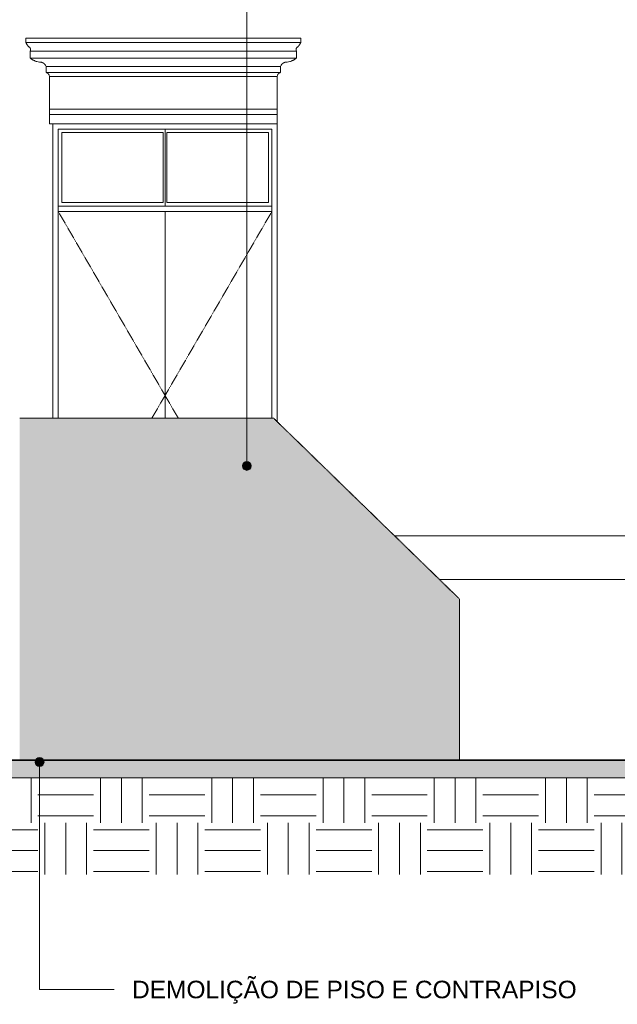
# Model space of a CAD drawing. Header units: millimetres. Extents: x -3164 to 46429, y -1932 to 8822.
# Tile 254 of 256: x 35660 to 39071, y -1393 to 4223. Entities that reach past the tile are written whole.
import ezdxf

# ---------------------------------------------------------------- set-up
doc = ezdxf.new("R2010")
doc.units = ezdxf.units.MM
doc.linetypes.add('_Tracejado médio', pattern=[4, 3, -1])
doc.linetypes.add('_Tracejado pequeno', pattern=[2.25, 1.5, -0.75])
for name, color, linetype, lineweight in [('A-DOOR', 31, 'Continuous', 25), ('A-DOOR-HDLN', 31, '_Tracejado pequeno', 18), ('A-FLOR', 192, 'Continuous', 25), ('A-FLOR-PATT', 8, 'Continuous', 25), ('A-GENM', 13, 'Continuous', 18), ('A-WALL', 113, 'Continuous', 18), ('G-ANNO-TEXT', 231, 'Continuous', 9)]:
    doc.layers.add(name, color=color, linetype=linetype, lineweight=lineweight)
doc.styles.add('Arial_3', font='arial.ttf', dxfattribs={"height": 100})

# ---------------------------------------------------------------- blocks, each defined once
blk = doc.blocks.new('porta dupla - P01 - 1_28 x 2_60 m-4336729-ELEVAÇÃO 6 - MANTER _ DEMOLIR')
at = {"layer": 'A-DOOR', "lineweight": 18}
for p, q in [((24141.1, 1950), (24141.1, 3600)), ((24141.1, 3600), (25361.1, 3600)), ((24751.1, 3600), (24751.1, 3160)), ((24751.1, 3600), (24751.1, 3160)), ((25361.1, 3600), (25361.1, 1950)), ((24161.1, 3580), (24161.1, 3180)), ((24741.1, 3580), (24161.1, 3580)), ((24741.1, 3180), (24741.1, 3580)), ((25341.1, 3580), (24761.1, 3580)), ((24761.1, 3580), (24761.1, 3180)), ((25341.1, 3180), (25341.1, 3580)), ((25361.1, 3160), (24141.1, 3160)), ((24741.1, 3180), (24161.1, 3180)), ((25341.1, 3180), (24761.1, 3180)), ((24141.1, 3130), (25361.1, 3130)), ((24751.1, 3130), (24751.1, 1950)), ((24751.1, 3130), (24751.1, 1950))]:
    blk.add_line(p, q, dxfattribs=at)
at = {"layer": 'A-DOOR-HDLN'}
for p, q in [((24141.1, 3130), (25361.1, 3130)), ((24141.1, 3130), (24751.1, 2080)), ((25361.1, 3130), (24751.1, 2080)), ((24751.1, 2080), (24675.6, 1950)), ((24751.1, 2080), (24826.6, 1950))]:
    blk.add_line(p, q, dxfattribs=at)
blk = doc.blocks.new('ornamento esquadrias - ornamento esquadrias-4133635-ELEVAÇÃO 6 - MANTER _ DEMOLIR')
at = {"layer": 'A-GENM'}
for p, q in [((25525.8, 4118.9), (23956.4, 4118.9)), ((23956.4, 4118.9), (23956.4, 4093.9)), ((25525.8, 4093.9), (25525.8, 4118.9)), ((25525.8, 4093.9), (23956.4, 4093.9)), ((23956.4, 4093.9), (25525.8, 4093.9)), ((23981.4, 4043.9), (25500.8, 4043.9)), ((25500.8, 4043.9), (23981.4, 4043.9)), ((23981.4, 4043.9), (23981.4, 4003.9)), ((25500.8, 4003.9), (25500.8, 4043.9)), ((25500.8, 4003.9), (23981.4, 4003.9)), ((23981.4, 4003.9), (25500.8, 4003.9)), ((24071.4, 3957.2), (25410.8, 3957.2)), ((25410.8, 3957.2), (24071.4, 3957.2)), ((24071.4, 3957.2), (24071.4, 3922.2)), ((25410.8, 3922.2), (25410.8, 3957.2)), ((25410.8, 3922.2), (24071.4, 3922.2)), ((24071.4, 3922.2), (25410.8, 3922.2)), ((25391.1, 3898.8), (24091.1, 3898.8)), ((24091.1, 3898.8), (24091.1, 3713)), ((24091.1, 3898.8), (25391.1, 3898.8)), ((25391.1, 3713), (25391.1, 3898.8)), ((25391.1, 3713), (24091.1, 3713)), ((24091.1, 3713), (25391.1, 3713)), ((24091.1, 3683), (24091.1, 3713)), ((25391.1, 3713), (25391.1, 3683)), ((24091.1, 3683), (25391.1, 3683)), ((24091.1, 3630), (24091.1, 3683)), ((24091.1, 3683), (25391.1, 3683)), ((25391.1, 3683), (25391.1, 3630)), ((25391.1, 3630), (24091.1, 3630))]:
    blk.add_line(p, q, dxfattribs=at)
for points, knots in [([(23975, 4067.3), (23973.4, 4068.8), (23971.2, 4071.2), (23968.4, 4074.6), (23966.7, 4076.7), (23965.5, 4078.4), (23964.2, 4080.1), (23963.1, 4081.7), (23962.1, 4083.3), (23961.1, 4084.9), (23960.1, 4086.6), (23959.2, 4088.3), (23958.2, 4090.2), (23957.4, 4091.7), (23956.9, 4092.8), (23956.5, 4093.6), (23956.4, 4093.9), (23956.4, 4093.9)], [0, 0, 0, 0, 0.142857, 0.214286, 0.285714, 0.321429, 0.357143, 0.428571, 0.464286, 0.5, 0.571429, 0.625, 0.678571, 0.785714, 0.839286, 0.892857, 1, 1, 1, 1]), ([(23981.4, 4043.9), (23981.4, 4043.9), (23981.6, 4044.2), (23982.4, 4045.8), (23983.2, 4048.2), (23983.7, 4051.5), (23983.5, 4054.9), (23982.9, 4057.5), (23982.3, 4059), (23981.6, 4060.4), (23980.8, 4061.8), (23979.8, 4063.2), (23978.2, 4065.1), (23976.5, 4066.4), (23975, 4067.3)], [0, 0, 0, 0, 0.125, 0.25, 0.375, 0.5, 0.625, 0.6875, 0.71875, 0.75, 0.8125, 0.84375, 0.875, 1, 1, 1, 1]), ([(25507.2, 4067.3), (25506.4, 4066.9), (25505, 4065.9), (25503.2, 4064.2), (25501.8, 4062.5), (25500.9, 4061.1), (25500.2, 4059.7), (25499.4, 4057.9), (25498.7, 4054.9), (25498.4, 4050.2), (25499.6, 4046.3), (25500.6, 4044.2), (25500.8, 4043.9), (25500.8, 4043.9)], [0, 0, 0, 0, 0.0625, 0.125, 0.1875, 0.21875, 0.25, 0.3125, 0.375, 0.5, 0.75, 0.875, 1, 1, 1, 1]), ([(25525.8, 4093.9), (25525.8, 4093.9), (25525.6, 4093.4), (25524.9, 4092), (25524.2, 4090.6), (25523.3, 4088.8), (25522.2, 4086.8), (25521.1, 4084.9), (25520.1, 4083.3), (25518.8, 4081.3), (25517.4, 4079.3), (25516, 4077.4), (25515.1, 4076.2), (25513.8, 4074.6), (25512.2, 4072.7), (25510.1, 4070.2), (25508.3, 4068.5), (25507.2, 4067.3)], [0, 0, 0, 0, 0.142857, 0.214286, 0.285714, 0.357143, 0.428571, 0.5, 0.535714, 0.571429, 0.678571, 0.705357, 0.732143, 0.785714, 0.839286, 0.892857, 1, 1, 1, 1]), ([(23981.4, 4003.9), (23983.1, 4002.6), (23986.6, 4000), (23991.3, 3996.9), (23995.4, 3994.6), (23999.6, 3992.3), (24004, 3990.2), (24008.5, 3988.4), (24013.1, 3986.6), (24021.4, 3984), (24028.7, 3982.4), (24033.7, 3981.7)], [-1, -1, -1, -1, -0.875, -0.75, -0.6875, -0.625, -0.5, -0.4375, -0.375, -0.25, 0, 0, 0, 0]), ([(25448.5, 3981.7), (25453.5, 3982.4), (25460.8, 3984), (25469.1, 3986.6), (25473.7, 3988.4), (25477.1, 3989.8), (25480.4, 3991.3), (25483.7, 3992.9), (25486.8, 3994.6), (25490.9, 3996.9), (25495.6, 4000), (25499.1, 4002.6), (25500.8, 4003.9)], [-1, -1, -1, -1, -0.75, -0.625, -0.5625, -0.5, -0.4375, -0.375, -0.3125, -0.25, -0.125, 0, 0, 0, 0]), ([(24033.7, 3981.7), (24036.4, 3981.9), (24040.5, 3981.7), (24045.7, 3980.6), (24048.9, 3979.6), (24051.4, 3978.6), (24053.2, 3977.7), (24054.9, 3976.8), (24056.6, 3975.7), (24058.3, 3974.6), (24059.9, 3973.4), (24061.4, 3972.1), (24062.8, 3970.7), (24064.2, 3969.2), (24065.9, 3967.2), (24068.7, 3963.4), (24070.5, 3959.7), (24071.4, 3957.2)], [-1, -1, -1, -1, -0.833333, -0.75, -0.666667, -0.625, -0.583333, -0.541667, -0.5, -0.458333, -0.416667, -0.375, -0.333333, -0.291667, -0.25, -0.166667, 0, 0, 0, 0]), ([(25410.8, 3957.2), (25411.7, 3959.8), (25413.5, 3963.4), (25416.6, 3967.8), (25418.9, 3970.2), (25420.8, 3972.1), (25422.3, 3973.4), (25423.9, 3974.6), (25425.5, 3975.7), (25427.2, 3976.8), (25429, 3977.7), (25430.8, 3978.6), (25432.7, 3979.3), (25434.5, 3980), (25437.1, 3980.8), (25441.7, 3981.7), (25445.8, 3981.9), (25448.5, 3981.7)], [-1, -1, -1, -1, -0.833333, -0.75, -0.666667, -0.625, -0.583333, -0.541667, -0.5, -0.458333, -0.416667, -0.375, -0.333333, -0.291667, -0.25, -0.166667, 0, 0, 0, 0]), ([(24071.4, 3922.2), (24072.3, 3922), (24073.6, 3921.6), (24075.4, 3921), (24076.6, 3920.4), (24077.8, 3919.8), (24079, 3919.1), (24080.1, 3918.4), (24081, 3917.8), (24081.7, 3917.2), (24082.4, 3916.7), (24083.2, 3915.9), (24084.1, 3915), (24085, 3914), (24085.9, 3913), (24086.6, 3911.9), (24087.4, 3910.8), (24088.1, 3909.6), (24088.7, 3908.3), (24089.4, 3906.7), (24090.5, 3903.6), (24091, 3900.8), (24091.1, 3898.8)], [-1, -1, -1, -1, -0.916667, -0.875, -0.833333, -0.791667, -0.75, -0.708333, -0.666667, -0.645833, -0.625, -0.583333, -0.541667, -0.5, -0.458333, -0.416667, -0.375, -0.333333, -0.291667, -0.25, -0.166667, 0, 0, 0, 0]), ([(25391.1, 3898.8), (25391.2, 3900.8), (25391.7, 3903.6), (25392.9, 3907.1), (25393.9, 3909.2), (25394.8, 3910.8), (25395.5, 3911.9), (25396.3, 3913), (25397.2, 3914), (25398.1, 3915), (25399, 3915.9), (25400, 3916.8), (25401, 3917.6), (25402.1, 3918.4), (25403.2, 3919.1), (25404.4, 3919.8), (25405.6, 3920.4), (25406.8, 3921), (25408.5, 3921.6), (25409.9, 3922), (25410.8, 3922.2)], [-1, -1, -1, -1, -0.833333, -0.75, -0.666667, -0.625, -0.583333, -0.541667, -0.5, -0.458333, -0.416667, -0.375, -0.333333, -0.291667, -0.25, -0.208333, -0.166667, -0.125, -0.083333, 0, 0, 0, 0])]:
    blk.add_open_spline(points, degree=3, knots=knots, dxfattribs=at)
blk = doc.blocks.new('Embasamento - Embasamento-4325691-ELEVAÇÃO 6 - MANTER _ DEMOLIR')
at = {"layer": 'A-GENM'}
for p, q in [((26060.6, 1280), (29281.1, 1280)), ((28904.5, 1030), (26317.9, 1030))]:
    blk.add_line(p, q, dxfattribs=at)

msp = doc.modelspace()

# ---------------------------------------------------------------- hatches: boundary and pattern name
at = {"layer": 'A-FLOR-PATT', "lineweight": 18}
msp.add_hatch(color=21, dxfattribs=at).paths.add_polyline_path([(37112.7, -100), (41609.8, -100), (41609.8, 0), (30884.8, 0), (30884.8, -100), (33922.3, -100)], flags=0)
h = msp.add_hatch(dxfattribs=at)
h.set_pattern_fill('FP_3', color=256, style=0, pattern_type=2)
h.set_pattern_definition([(0, (11951.47, 0), (317.5, 317.5), [317.5, -317.5]), (0, (11951.47, 119.06), (317.5, 317.5), [317.5, -317.5]), (0, (11951.47, 238.12), (317.5, 317.5), [317.5, -317.5]), (90, (11991.15, 277.8), (-317.5, 317.5), [317.5, -317.5]), (90, (12110.22, 277.8), (-317.5, 317.5), [317.5, -317.5]), (90, (12229.28, 277.8), (-317.5, 317.5), [317.5, -317.5])])
h.paths.add_polyline_path([(41622, -653), (41654.5, -653), (41654.5, -100), (30884.8, -100), (30884.8, -653), (40303.1, -653)], flags=0)
at = {"layer": 'A-WALL'}
msp.add_hatch(color=254, dxfattribs=at).paths.add_polyline_path([(37112.7, 0), (38169.8, 0), (38169.8, 920), (37109.8, 1950), (35659.8, 1950), (35659.8, 0)], flags=0)
at = {"layer": 'G-ANNO-TEXT'}
h = msp.add_hatch(color=7, dxfattribs=at)
edge = h.paths.add_edge_path(flags=0)
edge.add_arc((36956.8, 1678), 25, 0, 360)
h = msp.add_hatch(color=7, dxfattribs=at)
edge = h.paths.add_edge_path(flags=0)
edge.add_arc((35773.7, -10.8), 25, 0, 360)

# ---------------------------------------------------------------- linework, layer by layer
at = {"layer": 'A-FLOR', "color": 40, "linetype": '_Tracejado médio', "lineweight": 35}
msp.add_line((41609.8, 0), (30969.8, 0), dxfattribs=at)
at = {"layer": 'A-FLOR', "color": 30, "linetype": '_Tracejado médio', "lineweight": 18}
msp.add_line((30884.8, -100), (41609.8, -100), dxfattribs=at)
at = {"layer": 'A-FLOR', "lineweight": 18}
msp.add_line((41609.8, -100), (30884.8, -100), dxfattribs=at)
at = {"layer": 'A-WALL'}
for p, q in [((35849.8, 1950), (35849.8, 3630)), ((35849.8, 3630), (37129.8, 3630)), ((37129.8, 3630), (37129.8, 1930.6))]:
    msp.add_line(p, q, dxfattribs=at)
at = {"layer": 'A-WALL', "color": 30, "linetype": '_Tracejado médio'}
for p, q in [((37109.8, 1950), (35659.8, 1950)), ((38169.8, 920), (37109.8, 1950)), ((38169.8, 0), (38169.8, 920))]:
    msp.add_line(p, q, dxfattribs=at)
at = {"layer": 'G-ANNO-TEXT', "color": 7}
for p, q in [((36956.8, 1678), (36956.8, 6711.7)), ((35773.7, -10.8), (35773.7, -1308.2)), ((35773.7, -1308.2), (36199.9, -1308.2))]:
    msp.add_line(p, q, dxfattribs=at)
for centre in [(36956.8, 1678), (35773.7, -10.8)]:
    msp.add_circle(centre, 25, dxfattribs=at)

# ---------------------------------------------------------------- block references
at = {"layer": 'A-DOOR', "lineweight": 18}
msp.add_blockref('porta dupla - P01 - 1_28 x 2_60 m-4336729-ELEVAÇÃO 6 - MANTER _ DEMOLIR', (11738.7, 0), dxfattribs=at)
at = {"layer": 'A-GENM'}
for name in ['ornamento esquadrias - ornamento esquadrias-4133635-ELEVAÇÃO 6 - MANTER _ DEMOLIR', 'Embasamento - Embasamento-4325691-ELEVAÇÃO 6 - MANTER _ DEMOLIR']:
    msp.add_blockref(name, (11738.7, 0), dxfattribs=at)

# ---------------------------------------------------------------- texts
at = {"layer": 'G-ANNO-TEXT', "color": 7, "insert": (36301.5, -1258.2), "char_height": 100, "width": 3130.59, "attachment_point": 1, "style": 'Arial_3'}
msp.add_mtext('DEMOLIÇÃO DE PISO E CONTRAPISO', dxfattribs=at)

doc.saveas('drawing.dxf')
